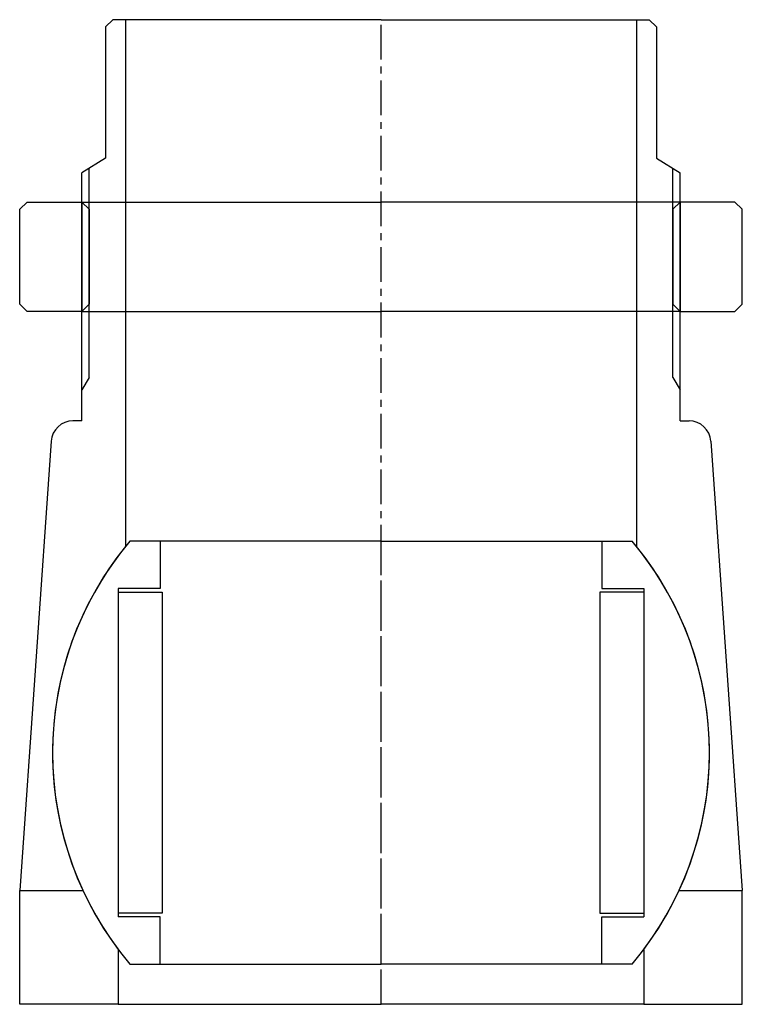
# Model space of a CAD drawing. Header units: millimetres. Extents: x -50 to 50, y 0 to 135.
import ezdxf

# ---------------------------------------------------------------- set-up
doc = ezdxf.new("R2010")
doc.units = ezdxf.units.MM
doc.header["$LTSCALE"] = 0.15
doc.header["$MEASUREMENT"] = 0
doc.linetypes.add('CENTER', pattern=[50.8, 31.75, -6.35, 6.35, -6.35])
doc.layers.get('0').update_dxf_attribs({"linetype": 'CONTINUOUS'})
doc.layers.add('CENTER', color=1, linetype='CENTER')

# ---------------------------------------------------------------- blocks, each defined once
blk = doc.blocks.new('5BT-98-90-house')
for p, q in [((-36.75, 100.5), (-37.75, 99.5)), ((-35, 100.5), (-36.75, 100.5)), ((-35, 100.5), (-35, 28.28)), ((0, 100.5), (-35, 100.5)), ((0, 100.5), (35, 100.5)), ((35, 100.5), (35, 28.28)), ((35, 100.5), (36.75, 100.5)), ((36.75, 100.5), (37.75, 99.5)), ((-37.75, 99.5), (-37.75, 81.5)), ((37.75, 99.5), (37.75, 81.5)), ((-37.75, 81.5), (-41, 79.5)), ((37.75, 81.5), (41, 79.5)), ((-40, 51.43), (-40, 80.12)), ((40, 51.43), (40, 80.12)), ((-41, 45.5), (-41, 79.5)), ((41, 45.5), (41, 79.5)), ((-40, 51.43), (-41, 49.74)), ((40, 51.43), (41, 49.74)), ((-41, 45.5), (-42.2, 45.5)), ((41, 45.5), (42.2, 45.5)), ((-45.19, 42.69), (-49.5, -18.9)), ((45.19, 42.69), (49.5, -18.9)), ((-49.5, -34.5), (-49.5, -18.9)), ((-49.5, -18.9), (-40.84, -18.9)), ((40.84, -18.9), (49.5, -18.9)), ((49.5, -34.5), (49.5, -18.9)), ((-36, -27), (-36, -34.5)), ((36, -27), (36, -34.5)), ((-36, -34.5), (-49.5, -34.5)), ((-36, -34.5), (0, -34.5)), ((36, -34.5), (0, -34.5)), ((36, -34.5), (49.5, -34.5))]:
    blk.add_line(p, q)
for centre, radius, start, end in [((-42.2, 42.5), 3, 89.9974, 176.3089), ((42.2, 42.5), 3, 3.6915, 90), ((0, 0), 45, 141.0576, 216.8699), ((0, 0), 45, 323.1301, 38.9424)]:
    blk.add_arc(centre, radius, start, end)
at = {"layer": 'CENTER'}
blk.add_line((0, -34.5), (0, 100.5), dxfattribs=at)
blk = doc.blocks.new('5BT-98-90-nut')
for p, q in [((-48.5, 15), (-49.5, 14)), ((-48.5, 15), (-41, 15)), ((-41, 15), (0, 15)), ((-41, 15), (-41, 0)), ((-41, 15), (-40, 14)), ((41, 15), (0, 15)), ((41, 15), (40, 14)), ((41, 15), (41, 0)), ((48.5, 15), (41, 15)), ((48.5, 15), (49.5, 14)), ((-49.5, 1), (-49.5, 14)), ((-40, 14), (-40, 1)), ((40, 14), (40, 1)), ((49.5, 1), (49.5, 14)), ((-48.5, 0), (-49.5, 1)), ((-41, 0), (-48.5, 0)), ((-40, 1), (-41, 0)), ((-41, 0), (0, 0)), ((41, 0), (0, 0)), ((40, 1), (41, 0)), ((41, 0), (48.5, 0)), ((48.5, 0), (49.5, 1))]:
    blk.add_line(p, q)
blk = doc.blocks.new('Ball-060090')
for p, q in [((0, 29), (-34.41, 29)), ((-30.25, 29), (-30.25, 22.5)), ((0, 29), (34.41, 29)), ((30.25, 29), (30.25, 22.5)), ((-36, 22.5), (-36, -22.5)), ((-30.25, 22.5), (-36, 22.5)), ((-36, 22), (-30, 22)), ((-30, 22), (-30, -22)), ((30, 22), (30, -22)), ((36, 22), (30, 22)), ((30.25, 22.5), (36, 22.5)), ((36, 22.5), (36, -22.5)), ((-30, -22), (-36, -22)), ((-30.25, -22.5), (-36, -22.5)), ((-30.25, -29), (-30.25, -22.5)), ((30, -22), (36, -22)), ((30.25, -22.5), (36, -22.5)), ((30.25, -29), (30.25, -22.5)), ((-34.41, -29), (0, -29)), ((34.41, -29), (0, -29))]:
    blk.add_line(p, q)
for start, end in [(139.876, 220.124), (319.876, 40.124)]:
    blk.add_arc((0, 0), 45, start, end)
at = {"layer": 'CENTER'}
blk.add_line((0, -29), (0, 29), dxfattribs=at)

msp = doc.modelspace()

# ---------------------------------------------------------------- block references
for name, p in [('5BT-98-90-house', (0, 34.5)), ('5BT-98-90-nut', (0, 95)), ('Ball-060090', (0, 34.5))]:
    msp.add_blockref(name, p)

doc.saveas('drawing.dxf')
